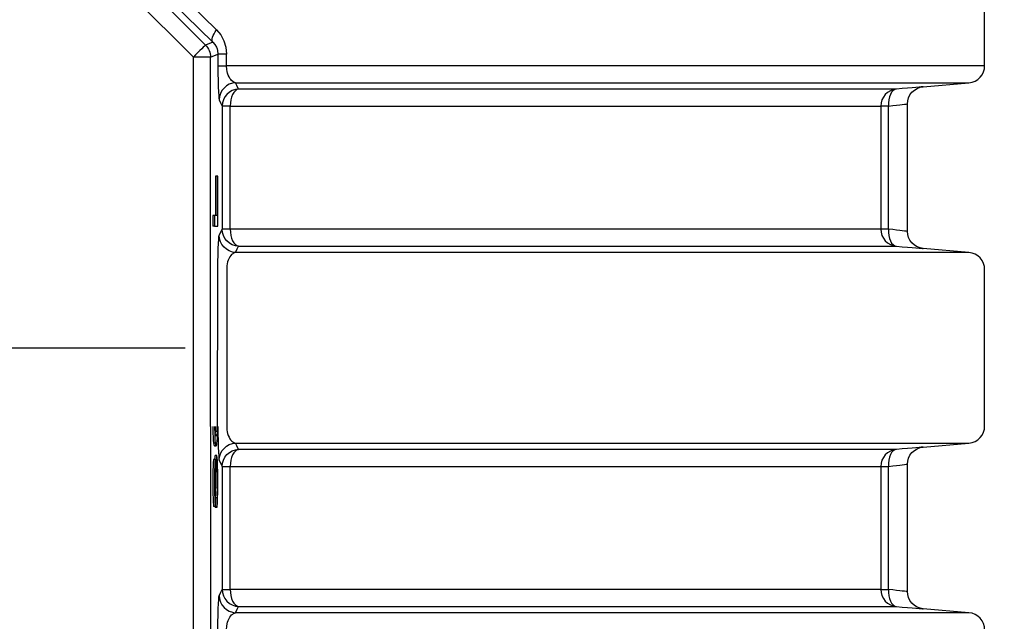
# Model space of a CAD drawing. Header units: millimetres. Extents: x 196 to 1773810, y -221320 to 153872.
# Tile 205 of 256: x 1164252 to 1164826, y -197703 to -197353. Entities that reach past the tile are written whole.
import ezdxf

# ---------------------------------------------------------------- set-up
doc = ezdxf.new("R2010")
doc.units = ezdxf.units.MM
doc.linetypes.add('CENTER', pattern=[50.8, 31.75, -6.35, 6.35, -6.35])
doc.layers.get('Defpoints').update_dxf_attribs({"lineweight": 18})
doc.layers.add('00_Основной', color=163, linetype='Continuous', lineweight=40)
doc.layers.add('ТМ-размеры', color=25, linetype='Continuous', lineweight=20)
doc.styles.add('SFINKS', font='SFINKS.shx', dxfattribs={"width": 0.7, "oblique": 15})
doc.dimstyles.new('кира-50', dxfattribs={"dimtxt": 150, "dimasz": 40, "dimexe": 15, "dimexo": 0, "dimgap": 20, "dimtad": 1, "dimdec": 0, "dimrnd": 5, "dimdsep": 46, "dimtxsty": 'SFINKS', "dimblk1": 'OBLIQUE', "dimblk2": 'OBLIQUE', "dimsah": 1, "dimcen": 2.5, "dimclrd": 252, "dimclre": 252, "dimclrt": 252, "dimadec": 0, "dimazin": 0, "dimtfac": 1, "dimtdec": 0, "dimtofl": 0, "dimtmove": 0, "dimatfit": 3, "dimldrblk": 'OBLIQUE', "dimfxl": 15, "dimtfill": 1, "dimtolj": 1, "dimtzin": 0, "dimlwd": 20, "dimlwe": 20, "dimarcsym": 0})

# ---------------------------------------------------------------- blocks, each defined once
blk = doc.blocks.new('_Oblique')
at = {"color": 0, "linetype": 'ByBlock', "lineweight": -2}
blk.add_line((-0.5, -0.5), (0.5, 0.5), dxfattribs=at)
blk = doc.blocks.new('*D61')
at = {"layer": 'Defpoints', "color": 0, "linetype": 'ByBlock', "lineweight": 50, "transparency": 16777216}
for p in [(1163944.68, -194978.27), (1163944.68, -203390.23), (1165379.01, -203390.23)]:
    blk.add_point(p, dxfattribs=at)
at = {"layer": 'ТМ-размеры', "color": 252, "linetype": 'ByBlock', "lineweight": 20, "transparency": 16777216}
for p, q in [((1163944.68, -194978.27), (1165394.01, -194978.27)), ((1165379.01, -194978.27), (1165379.01, -203390.23)), ((1163944.68, -203390.23), (1165394.01, -203390.23))]:
    blk.add_line(p, q, dxfattribs=at)
at = {"layer": 'ТМ-размеры', "color": 252, "linetype": 'ByBlock', "lineweight": 20, "transparency": 16777216, "xscale": 40, "yscale": 40, "zscale": 40}
for p, rotation in [((1165379.01, -194978.27), 90), ((1165379.01, -203390.23), 270)]:
    blk.add_blockref('_Oblique', p, dxfattribs=dict(at, rotation=rotation))
at = {"layer": 'ТМ-размеры', "color": 252, "linetype": 'ByBlock', "transparency": 16777216, "insert": (1165284.01, -199184.25), "char_height": 150, "attachment_point": 5, "rotation": 90, "style": 'SFINKS', "bg_fill": 3, "box_fill_scale": 1.1, "bg_fill_color": 256, "bg_fill_true_color": 13158600, "bg_fill_transparency": 0}
blk.add_mtext('\\A1;8410', dxfattribs=at)

msp = doc.modelspace()

# ---------------------------------------------------------------- linework, layer by layer
at = {"color": 252, "linetype": 'CENTER', "lineweight": 25, "ltscale": 10}
msp.add_line((1163523.29, -197543.75, 0.2), (1164366.07, -197543.75, 0.2), dxfattribs=at)
at = {"layer": '00_Основной', "color": 252, "lineweight": 25, "ltscale": 10}
for p, q in [((1164121.11, -197127.78, 0.2), (1164360.66, -197367.32, 0.2)), ((1164353.6, -197374.37, 0.2), (1164114.06, -197134.84, 0.2)), ((1164814.67, -197379.34, 0.2), (1164814.67, -197288.17, 0.2)), ((1164364.9, -197365.55, 0.2), (1164360.66, -197367.32, 0.2)), ((1164353.6, -197713.14, 0.2), (1164353.6, -197374.37, 0.2)), ((1164353.6, -197497.85, 0.2), (1164353.6, -197374.37, 0.2)), ((1164363.58, -197374.37, 0.2), (1164367.94, -197372.58, 0.2)), ((1164363.58, -197589.65, 0.2), (1164363.58, -197374.37, 0.2)), ((1164367.94, -197372.58, 0.2), (1164367.94, -197379.34, 0.2)), ((1164373.01, -197379.34, 0.2), (1164373.01, -197372.58, 0.2)), ((1164778.8, -197391.64, 0.2), (1164805.54, -197389.3, 0.2)), ((1164370.43, -197402.92, 0.2), (1164370.43, -197474.59, 0.2)), ((1164375.11, -197474.59, 0.2), (1164375.11, -197402.92, 0.2)), ((1164754.17, -197402.92, 0.2), (1164754.17, -197474.59, 0.2)), ((1164758.6, -197474.59, 0.2), (1164758.6, -197402.92, 0.2)), ((1164769.68, -197475.96, 0.2), (1164769.68, -197401.55, 0.2)), ((1164367.58, -197443.83, 0.2), (1164366.57, -197443.83, 0.2)), ((1164365.94, -197466.67, 0.2), (1164364.94, -197466.67, 0.2)), ((1164365.94, -197472.8, 0.2), (1164364.94, -197472.8, 0.2)), ((1164805.54, -197488.2, 0.2), (1164778.8, -197485.86, 0.2)), ((1164373.03, -197497.86, 0.2), (1164373.03, -197589.65, 0.2)), ((1164814.67, -197589.34, 0.2), (1164814.67, -197498.17, 0.2)), ((1164363.58, -197589.65, 0.2), (1164363.58, -197713.14, 0.2)), ((1164366.49, -197592.4, 0.2), (1164367.5, -197592.4, 0.2)), ((1164365.35, -197599.23, 0.2), (1164366.35, -197599.23, 0.2)), ((1164365.88, -197600.91, 0.2), (1164366.89, -197600.91, 0.2)), ((1164778.8, -197601.64, 0.2), (1164805.54, -197599.3, 0.2)), ((1164367.26, -197606.54, 0.2), (1164366.25, -197606.54, 0.2)), ((1164366.42, -197608.83, 0.2), (1164365.42, -197608.83, 0.2)), ((1164370.43, -197612.92, 0.2), (1164370.43, -197684.59, 0.2)), ((1164375.11, -197684.59, 0.2), (1164375.11, -197612.92, 0.2)), ((1164754.17, -197612.92, 0.2), (1164754.17, -197684.59, 0.2)), ((1164758.6, -197684.59, 0.2), (1164758.6, -197612.92, 0.2)), ((1164769.68, -197685.96, 0.2), (1164769.68, -197611.55, 0.2)), ((1164366.72, -197625.06, 0.2), (1164366.14, -197625.06, 0.2)), ((1164366.92, -197625.68, 0.2), (1164366.15, -197625.68, 0.2)), ((1164367.28, -197631.22, 0.2), (1164366.45, -197631.22, 0.2)), ((1164366.42, -197636.34, 0.2), (1164365.42, -197636.34, 0.2)), ((1164366.31, -197636.34, 0.2), (1164366.31, -197636.91, 0.2)), ((1164367.31, -197636.91, 0.2), (1164366.31, -197636.91, 0.2)), ((1164805.54, -197698.21, 0.2), (1164778.8, -197695.86, 0.2))]:
    msp.add_line(p, q, dxfattribs=at)
at = {"layer": '00_Основной', "color": 252, "lineweight": 25, "ltscale": 10, "elevation": 0.2}
for points in [[(1164367.11, -197358.48), (1164344.14, -197335.88), (1164320.39, -197312.44), (1164295.84, -197288.17)], [(1164292.8, -197295.24), (1164317.2, -197319.07), (1164341.23, -197342.52), (1164364.9, -197365.55)], [(1164364.9, -197365.55), (1164364.62, -197365.06), (1164364.5, -197364.41), (1164364.56, -197363.63), (1164364.77, -197362.76), (1164365.14, -197361.77), (1164365.66, -197360.71), (1164366.32, -197359.61), (1164367.11, -197358.48)], [(1164367.11, -197358.48), (1164369.58, -197361.43), (1164371.42, -197364.8), (1164372.62, -197368.6), (1164373.01, -197372.58)], [(1164364.9, -197365.55), (1164366.12, -197366.96), (1164367.03, -197368.49), (1164367.42, -197369.48), (1164367.72, -197370.49), (1164367.94, -197372.58)], [(1164360.66, -197367.32), (1164360.48, -197367.48), (1164360.04, -197367.92), (1164359.38, -197368.59), (1164358.5, -197369.46), (1164357.45, -197370.52), (1164356.23, -197371.73), (1164354.93, -197373.03), (1164353.6, -197374.37)], [(1164360.66, -197367.32), (1164361.31, -197368.04), (1164361.91, -197368.82), (1164362.4, -197369.67), (1164362.82, -197370.55), (1164363.15, -197371.48), (1164363.39, -197372.42), (1164363.54, -197373.4), (1164363.58, -197374.37)], [(1164363.58, -197374.37), (1164363.33, -197374.37), (1164362.72, -197374.37), (1164361.78, -197374.37), (1164360.54, -197374.37), (1164359.04, -197374.37), (1164357.34, -197374.37), (1164355.5, -197374.37), (1164353.6, -197374.37)], [(1164373.01, -197372.58), (1164371.94, -197372.58), (1164370.98, -197372.58), (1164370.12, -197372.58), (1164369.38, -197372.58), (1164368.79, -197372.58), (1164368.36, -197372.58), (1164368.07, -197372.58), (1164367.94, -197372.58)], [(1164367.94, -197379.34), (1164367.96, -197383.81), (1164368.02, -197387.98), (1164368.12, -197391.61), (1164368.23, -197394.59), (1164368.37, -197396.95), (1164368.52, -197398.52), (1164368.69, -197399.26)], [(1164367.94, -197379.34), (1164368.07, -197379.34), (1164368.36, -197379.34), (1164368.79, -197379.34), (1164369.38, -197379.34), (1164370.12, -197379.34), (1164370.98, -197379.34), (1164371.94, -197379.34), (1164373.01, -197379.34)], [(1164378.25, -197389.3), (1164377.29, -197389.02), (1164376.52, -197388.58), (1164375.92, -197388.07), (1164375.4, -197387.48), (1164374.92, -197386.82), (1164374.4, -197385.89), (1164373.94, -197384.86), (1164373.59, -197383.77), (1164373.34, -197382.71), (1164373.15, -197381.6), (1164373.01, -197379.34)], [(1164814.67, -197379.34), (1164814.66, -197379.34), (1164814.24, -197379.34), (1164813.22, -197379.34), (1164811.6, -197379.34), (1164809.38, -197379.34), (1164806.56, -197379.34), (1164803.16, -197379.34), (1164799.15, -197379.34), (1164794.57, -197379.34), (1164789.39, -197379.34), (1164783.63, -197379.34), (1164777.28, -197379.34), (1164770.37, -197379.34), (1164762.89, -197379.34), (1164754.84, -197379.34), (1164746.24, -197379.34), (1164737.06, -197379.34), (1164727.37, -197379.34), (1164717.11, -197379.34), (1164706.33, -197379.34), (1164695.03, -197379.34), (1164683.2, -197379.34), (1164670.87, -197379.34), (1164658.04, -197379.34), (1164644.71, -197379.34), (1164630.91, -197379.34), (1164616.63, -197379.34), (1164601.88, -197379.34), (1164586.67, -197379.34), (1164571.03, -197379.34), (1164554.96, -197379.34), (1164538.46, -197379.34), (1164521.56, -197379.34), (1164504.24, -197379.34), (1164486.56, -197379.34), (1164468.5, -197379.34), (1164450.07, -197379.34), (1164431.29, -197379.34), (1164412.18, -197379.34), (1164392.75, -197379.34), (1164373.01, -197379.34)], [(1164805.54, -197389.3), (1164807.36, -197388.98), (1164809.1, -197388.31), (1164810.68, -197387.34), (1164812.05, -197386.1), (1164813.16, -197384.62), (1164814, -197382.96), (1164814.51, -197381.19), (1164814.67, -197379.34)], [(1164378.25, -197389.3), (1164376.36, -197389.57), (1164374.56, -197390.19), (1164372.91, -197391.14), (1164371.47, -197392.38), (1164370.29, -197393.87), (1164369.41, -197395.55), (1164368.87, -197397.37), (1164368.69, -197399.26)], [(1164379.97, -197392.96), (1164379, -197390.92), (1164378.25, -197389.3)], [(1164378.25, -197389.3), (1164397.64, -197389.3), (1164416.7, -197389.3), (1164435.45, -197389.3), (1164453.86, -197389.3), (1164471.92, -197389.3), (1164489.61, -197389.3), (1164506.93, -197389.3), (1164523.86, -197389.3), (1164540.38, -197389.3), (1164556.5, -197389.3), (1164572.2, -197389.3), (1164587.46, -197389.3), (1164602.28, -197389.3), (1164616.64, -197389.3), (1164630.55, -197389.3), (1164643.97, -197389.3), (1164656.93, -197389.3), (1164669.37, -197389.3), (1164681.34, -197389.3), (1164692.78, -197389.3), (1164703.7, -197389.3), (1164714.12, -197389.3), (1164724, -197389.3), (1164733.32, -197389.3), (1164742.12, -197389.3), (1164750.37, -197389.3), (1164758.05, -197389.3), (1164765.17, -197389.3), (1164771.74, -197389.3), (1164777.73, -197389.3), (1164783.14, -197389.3), (1164787.98, -197389.3), (1164792.24, -197389.3), (1164795.91, -197389.3), (1164798.98, -197389.3), (1164801.48, -197389.3), (1164803.37, -197389.3), (1164804.68, -197389.3), (1164805.4, -197389.3), (1164805.54, -197389.3)], [(1164379.97, -197392.96), (1164378.08, -197393.22), (1164376.28, -197393.84), (1164374.65, -197394.8), (1164373.21, -197396.05), (1164372.02, -197397.53), (1164371.15, -197399.22), (1164370.61, -197401.03), (1164370.43, -197402.92)], [(1164379.97, -197392.96), (1164379, -197393.3), (1164378.08, -197393.94), (1164377.23, -197394.92), (1164376.51, -197396.16), (1164375.92, -197397.64), (1164375.47, -197399.29), (1164375.2, -197401.07), (1164375.11, -197402.92)], [(1164763.28, -197392.96), (1164762.51, -197392.96), (1164761.38, -197392.96), (1164759.9, -197392.96), (1164758.06, -197392.96), (1164755.89, -197392.96), (1164753.35, -197392.96), (1164750.47, -197392.96), (1164747.24, -197392.96), (1164743.67, -197392.96), (1164739.76, -197392.96), (1164735.5, -197392.96), (1164730.9, -197392.96), (1164725.96, -197392.96), (1164720.68, -197392.96), (1164715.08, -197392.96), (1164709.14, -197392.96), (1164702.87, -197392.96), (1164696.27, -197392.96), (1164689.36, -197392.96), (1164682.12, -197392.96), (1164674.57, -197392.96), (1164666.69, -197392.96), (1164658.51, -197392.96), (1164650.03, -197392.96), (1164641.24, -197392.96), (1164632.13, -197392.96), (1164622.75, -197392.96), (1164613.07, -197392.96), (1164603.11, -197392.96), (1164592.86, -197392.96), (1164582.32, -197392.96), (1164571.53, -197392.96), (1164560.45, -197392.96), (1164549.12, -197392.96), (1164537.52, -197392.96), (1164525.66, -197392.96), (1164513.56, -197392.96), (1164501.21, -197392.96), (1164488.62, -197392.96), (1164475.8, -197392.96), (1164462.74, -197392.96), (1164449.46, -197392.96), (1164435.98, -197392.96), (1164422.27, -197392.96), (1164408.38, -197392.96), (1164394.26, -197392.96), (1164379.97, -197392.96)], [(1164763.28, -197392.96), (1164761.46, -197393.3), (1164759.74, -197393.94), (1164758.16, -197394.92), (1164756.79, -197396.16), (1164755.67, -197397.64), (1164754.84, -197399.29), (1164754.34, -197401.07), (1164754.17, -197402.92)], [(1164763.28, -197392.96), (1164762.27, -197393.24), (1164761.31, -197393.86), (1164760.45, -197394.8), (1164759.73, -197396.05), (1164759.16, -197397.54), (1164758.77, -197399.22), (1164758.58, -197401.04), (1164758.6, -197402.92)], [(1164778.8, -197391.64), (1164778.8, -197391.64), (1164778.53, -197391.67), (1164777.76, -197391.73), (1164776.46, -197391.84), (1164774.67, -197392), (1164772.44, -197392.18), (1164769.77, -197392.4), (1164766.7, -197392.67), (1164763.28, -197392.96)], [(1164769.68, -197401.61), (1164769.83, -197399.87), (1164770.31, -197398.11), (1164771.14, -197396.4), (1164772.3, -197394.85), (1164773.74, -197393.56), (1164775.38, -197392.58), (1164777.1, -197391.94), (1164778.8, -197391.64)], [(1164368.69, -197399.26), (1164369.67, -197401.32), (1164370.43, -197402.92)], [(1164375.11, -197402.92), (1164374.13, -197402.92), (1164373.22, -197402.92), (1164372.43, -197402.92), (1164371.76, -197402.92), (1164371.22, -197402.92), (1164370.81, -197402.92), (1164370.54, -197402.92), (1164370.43, -197402.92)], [(1164375.11, -197402.92), (1164389.56, -197402.92), (1164403.8, -197402.92), (1164417.84, -197402.92), (1164431.67, -197402.92), (1164445.29, -197402.92), (1164458.67, -197402.92), (1164471.82, -197402.92), (1164484.74, -197402.92), (1164497.42, -197402.92), (1164509.83, -197402.92), (1164522.01, -197402.92), (1164533.92, -197402.92), (1164545.58, -197402.92), (1164556.95, -197402.92), (1164568.05, -197402.92), (1164578.88, -197402.92), (1164589.4, -197402.92), (1164599.66, -197402.92), (1164609.61, -197402.92), (1164619.26, -197402.92), (1164628.62, -197402.92), (1164637.66, -197402.92), (1164646.4, -197402.92), (1164654.81, -197402.92), (1164662.91, -197402.92), (1164670.68, -197402.92), (1164678.14, -197402.92), (1164685.26, -197402.92), (1164692.05, -197402.92), (1164698.5, -197402.92), (1164704.61, -197402.92), (1164710.38, -197402.92), (1164715.81, -197402.92), (1164720.89, -197402.92), (1164725.62, -197402.92), (1164730.01, -197402.92), (1164734.03, -197402.92), (1164737.71, -197402.92), (1164741.03, -197402.92), (1164743.99, -197402.92), (1164746.59, -197402.92), (1164748.83, -197402.92), (1164750.71, -197402.92), (1164752.22, -197402.92), (1164753.38, -197402.92), (1164754.17, -197402.92)], [(1164758.6, -197402.92), (1164757.65, -197402.92), (1164756.8, -197402.92), (1164756.06, -197402.92), (1164755.42, -197402.92), (1164754.92, -197402.92), (1164754.53, -197402.92), (1164754.28, -197402.92), (1164754.17, -197402.92)], [(1164758.6, -197402.92), (1164761.14, -197402.62), (1164763.34, -197402.35), (1164765.2, -197402.13), (1164766.72, -197401.96), (1164768.01, -197401.8), (1164768.94, -197401.69), (1164769.49, -197401.64), (1164769.68, -197401.61), (1164769.68, -197401.61)], [(1164366.57, -197443.83), (1164366.57, -197456.61), (1164366.57, -197466.67)], [(1164367.58, -197443.83), (1164367.58, -197456.61), (1164367.58, -197466.67)], [(1164367.79, -197443.83), (1164367.68, -197443.83), (1164367.58, -197443.83)], [(1164367.79, -197472.8), (1164367.79, -197456.57), (1164367.79, -197443.83)], [(1164364.94, -197466.67), (1164364.94, -197470.1), (1164364.94, -197472.8)], [(1164365.94, -197466.67), (1164365.94, -197470.1), (1164365.94, -197472.8)], [(1164367.58, -197466.67), (1164366.66, -197466.67), (1164365.94, -197466.67)], [(1164365.94, -197472.8), (1164366.99, -197472.8), (1164367.79, -197472.8)], [(1164368.69, -197478.24), (1164369.67, -197476.18), (1164370.43, -197474.59)], [(1164379.97, -197484.55), (1164378.08, -197484.28), (1164376.28, -197483.66), (1164374.65, -197482.71), (1164373.21, -197481.48), (1164372.02, -197479.98), (1164371.15, -197478.3), (1164370.61, -197476.48), (1164370.43, -197474.59)], [(1164375.11, -197474.59), (1164374.13, -197474.59), (1164373.22, -197474.59), (1164372.43, -197474.59), (1164371.76, -197474.59), (1164371.22, -197474.59), (1164370.81, -197474.59), (1164370.54, -197474.59), (1164370.43, -197474.59)], [(1164375.11, -197474.59), (1164375.2, -197476.44), (1164375.47, -197478.22), (1164375.92, -197479.87), (1164376.51, -197481.35), (1164377.23, -197482.59), (1164378.08, -197483.56), (1164379, -197484.23), (1164379.97, -197484.55)], [(1164754.17, -197474.59), (1164753.38, -197474.59), (1164752.22, -197474.59), (1164750.71, -197474.59), (1164748.83, -197474.59), (1164746.59, -197474.59), (1164743.99, -197474.59), (1164741.03, -197474.59), (1164737.71, -197474.59), (1164734.03, -197474.59), (1164730.01, -197474.59), (1164725.62, -197474.59), (1164720.89, -197474.59), (1164715.81, -197474.59), (1164710.38, -197474.59), (1164704.61, -197474.59), (1164698.5, -197474.59), (1164692.05, -197474.59), (1164685.26, -197474.59), (1164678.14, -197474.59), (1164670.68, -197474.59), (1164662.91, -197474.59), (1164654.81, -197474.59), (1164646.4, -197474.59), (1164637.66, -197474.59), (1164628.62, -197474.59), (1164619.26, -197474.59), (1164609.61, -197474.59), (1164599.66, -197474.59), (1164589.4, -197474.59), (1164578.88, -197474.59), (1164568.05, -197474.59), (1164556.95, -197474.59), (1164545.58, -197474.59), (1164533.92, -197474.59), (1164522.01, -197474.59), (1164509.83, -197474.59), (1164497.42, -197474.59), (1164484.74, -197474.59), (1164471.82, -197474.59), (1164458.67, -197474.59), (1164445.29, -197474.59), (1164431.67, -197474.59), (1164417.84, -197474.59), (1164403.8, -197474.59), (1164389.56, -197474.59), (1164375.11, -197474.59)], [(1164754.17, -197474.59), (1164754.34, -197476.44), (1164754.84, -197478.22), (1164755.67, -197479.87), (1164756.79, -197481.35), (1164758.16, -197482.59), (1164759.74, -197483.56), (1164761.46, -197484.23), (1164763.28, -197484.55)], [(1164758.6, -197474.59), (1164757.65, -197474.59), (1164756.8, -197474.59), (1164756.06, -197474.59), (1164755.42, -197474.59), (1164754.92, -197474.59), (1164754.53, -197474.59), (1164754.28, -197474.59), (1164754.17, -197474.59)], [(1164758.6, -197474.59), (1164758.58, -197476.48), (1164758.77, -197478.28), (1164759.16, -197479.98), (1164759.73, -197481.46), (1164760.45, -197482.7), (1164761.31, -197483.65), (1164762.27, -197484.28), (1164763.28, -197484.55)], [(1164769.68, -197475.9), (1164769.49, -197475.89), (1164768.94, -197475.82), (1164768.02, -197475.7), (1164766.72, -197475.56), (1164765.22, -197475.38), (1164763.35, -197475.15), (1164761.14, -197474.9), (1164758.6, -197474.59)], [(1164367.6, -197596.78), (1164367.96, -197493.68), (1164368.02, -197489.52), (1164368.12, -197485.86), (1164368.23, -197482.89), (1164368.37, -197480.53), (1164368.52, -197478.99), (1164368.69, -197478.24)], [(1164378.25, -197488.2), (1164376.36, -197487.94), (1164374.56, -197487.32), (1164372.91, -197486.37), (1164371.47, -197485.13), (1164370.29, -197483.63), (1164369.41, -197481.96), (1164368.87, -197480.14), (1164368.69, -197478.24)], [(1164778.8, -197485.86), (1164777.1, -197485.57), (1164775.38, -197484.93), (1164773.74, -197483.96), (1164772.3, -197482.66), (1164771.14, -197481.11), (1164770.31, -197479.4), (1164769.83, -197477.64), (1164769.68, -197475.9)], [(1164378.25, -197488.2), (1164379.21, -197486.14), (1164379.97, -197484.55)], [(1164379.97, -197484.55), (1164394.26, -197484.55), (1164408.38, -197484.55), (1164422.27, -197484.55), (1164435.98, -197484.55), (1164449.46, -197484.55), (1164462.74, -197484.55), (1164475.8, -197484.55), (1164488.62, -197484.55), (1164501.21, -197484.55), (1164513.56, -197484.55), (1164525.66, -197484.55), (1164537.52, -197484.55), (1164549.12, -197484.55), (1164560.45, -197484.55), (1164571.53, -197484.55), (1164582.32, -197484.55), (1164592.86, -197484.55), (1164603.11, -197484.55), (1164613.07, -197484.55), (1164622.75, -197484.55), (1164632.13, -197484.55), (1164641.24, -197484.55), (1164650.03, -197484.55), (1164658.51, -197484.55), (1164666.69, -197484.55), (1164674.57, -197484.55), (1164682.12, -197484.55), (1164689.36, -197484.55), (1164696.27, -197484.55), (1164702.87, -197484.55), (1164709.14, -197484.55), (1164715.08, -197484.55), (1164720.68, -197484.55), (1164725.96, -197484.55), (1164730.9, -197484.55), (1164735.5, -197484.55), (1164739.76, -197484.55), (1164743.67, -197484.55), (1164747.24, -197484.55), (1164750.47, -197484.55), (1164753.35, -197484.55), (1164755.89, -197484.55), (1164758.06, -197484.55), (1164759.9, -197484.55), (1164761.38, -197484.55), (1164762.51, -197484.55), (1164763.28, -197484.55)], [(1164763.28, -197484.55), (1164766.7, -197484.85), (1164769.76, -197485.1), (1164772.44, -197485.33), (1164774.68, -197485.52), (1164776.46, -197485.66), (1164777.75, -197485.78), (1164778.53, -197485.85), (1164778.8, -197485.86)], [(1164378.25, -197488.2), (1164377.6, -197488.36), (1164377.02, -197488.62), (1164376.52, -197488.92), (1164375.93, -197489.43), (1164375.4, -197490.03), (1164374.93, -197490.68), (1164374.4, -197491.61), (1164373.96, -197492.62), (1164373.6, -197493.71), (1164373.15, -197495.9), (1164373.03, -197497.86)], [(1164805.54, -197488.2), (1164805.46, -197488.2), (1164805.04, -197488.2), (1164804.27, -197488.2), (1164803.15, -197488.2), (1164801.68, -197488.2), (1164799.87, -197488.2), (1164797.7, -197488.2), (1164795.19, -197488.2), (1164792.32, -197488.2), (1164789.12, -197488.2), (1164785.58, -197488.2), (1164781.68, -197488.2), (1164777.45, -197488.2), (1164772.88, -197488.2), (1164767.98, -197488.2), (1164762.73, -197488.2), (1164757.16, -197488.2), (1164751.26, -197488.2), (1164745.02, -197488.2), (1164738.46, -197488.2), (1164731.58, -197488.2), (1164724.38, -197488.2), (1164716.86, -197488.2), (1164709.02, -197488.2), (1164700.87, -197488.2), (1164692.42, -197488.2), (1164683.67, -197488.2), (1164674.61, -197488.2), (1164665.25, -197488.2), (1164655.6, -197488.2), (1164645.67, -197488.2), (1164635.44, -197488.2), (1164624.94, -197488.2), (1164614.16, -197488.2), (1164603.09, -197488.2), (1164591.78, -197488.2), (1164580.19, -197488.2), (1164568.34, -197488.2), (1164556.24, -197488.2), (1164543.9, -197488.2), (1164531.31, -197488.2), (1164518.48, -197488.2), (1164505.42, -197488.2), (1164492.12, -197488.2), (1164478.6, -197488.2), (1164464.88, -197488.2), (1164450.93, -197488.2), (1164436.79, -197488.2), (1164422.44, -197488.2), (1164407.9, -197488.2), (1164393.16, -197488.2), (1164378.25, -197488.2)], [(1164814.67, -197498.17), (1164814.51, -197496.32), (1164814, -197494.54), (1164813.16, -197492.89), (1164812.05, -197491.41), (1164810.68, -197490.17), (1164809.1, -197489.19), (1164807.36, -197488.54), (1164805.54, -197488.2)], [(1164364.96, -197589.65), (1164364.97, -197590.76), (1164365.02, -197593.54), (1164365.11, -197595.87), (1164365.22, -197597.78), (1164365.35, -197599.23)], [(1164365.96, -197589.65), (1164365.97, -197590.76), (1164366.03, -197593.54), (1164366.11, -197595.87), (1164366.22, -197597.78), (1164366.35, -197599.23)], [(1164366.25, -197592.12), (1164366.18, -197590.12), (1164366.17, -197589.65)], [(1164366.35, -197599.23), (1164366.49, -197600.13), (1164366.66, -197600.68), (1164366.84, -197600.91), (1164367.05, -197600.78), (1164367.23, -197600.29), (1164367.38, -197599.43), (1164367.51, -197598.2), (1164367.63, -197596.31), (1164367.74, -197593.96), (1164367.79, -197591.15), (1164367.8, -197589.65)], [(1164366.59, -197589.65), (1164366.57, -197590.2), (1164366.49, -197592.4)], [(1164367.59, -197589.65), (1164367.58, -197590.2), (1164367.5, -197592.4)], [(1164367.94, -197589.65), (1164367.96, -197593.81), (1164368.02, -197597.96), (1164368.12, -197601.62), (1164368.23, -197604.6), (1164368.37, -197606.95), (1164368.52, -197608.52), (1164368.69, -197609.26)], [(1164373.03, -197589.65), (1164373.15, -197591.6), (1164373.34, -197592.71), (1164373.59, -197593.77), (1164373.94, -197594.86), (1164374.4, -197595.89), (1164374.92, -197596.82), (1164375.27, -197597.33), (1164375.65, -197597.79), (1164376.07, -197598.22), (1164376.52, -197598.58), (1164377.29, -197599.02), (1164378.25, -197599.3)], [(1164805.54, -197599.3), (1164807.36, -197598.98), (1164809.1, -197598.32), (1164810.68, -197597.34), (1164812.05, -197596.1), (1164813.16, -197594.62), (1164814, -197592.97), (1164814.51, -197591.19), (1164814.67, -197589.34)], [(1164367.5, -197592.4), (1164367.41, -197593.39), (1164367.31, -197594.17), (1164367.18, -197594.69), (1164367.05, -197594.96), (1164366.93, -197595.06), (1164366.78, -197595.03), (1164366.6, -197594.73), (1164366.46, -197594.14), (1164366.35, -197593.28), (1164366.25, -197592.12)], [(1164366.49, -197592.4), (1164366.41, -197593.39), (1164366.39, -197593.59)], [(1164365.35, -197599.23), (1164365.49, -197600.13), (1164365.66, -197600.68), (1164365.86, -197600.91), (1164365.88, -197600.9)], [(1164368.69, -197609.26), (1164368.87, -197607.38), (1164369.41, -197605.55), (1164370.29, -197603.88), (1164371.47, -197602.38), (1164372.91, -197601.14), (1164374.56, -197600.19), (1164376.36, -197599.57), (1164378.25, -197599.3)], [(1164379.97, -197602.96), (1164379, -197600.92), (1164378.25, -197599.3)], [(1164378.25, -197599.3), (1164393.16, -197599.3), (1164407.9, -197599.3), (1164422.44, -197599.3), (1164436.79, -197599.3), (1164450.93, -197599.3), (1164464.88, -197599.3), (1164478.6, -197599.3), (1164492.12, -197599.3), (1164505.42, -197599.3), (1164518.48, -197599.3), (1164531.31, -197599.3), (1164543.9, -197599.3), (1164556.24, -197599.3), (1164568.34, -197599.3), (1164580.19, -197599.3), (1164591.78, -197599.3), (1164603.09, -197599.3), (1164614.16, -197599.3), (1164624.94, -197599.3), (1164635.44, -197599.3), (1164645.67, -197599.3), (1164655.6, -197599.3), (1164665.25, -197599.3), (1164674.61, -197599.3), (1164683.67, -197599.3), (1164692.42, -197599.3), (1164700.87, -197599.3), (1164709.02, -197599.3), (1164716.86, -197599.3), (1164724.38, -197599.3), (1164731.58, -197599.3), (1164738.46, -197599.3), (1164745.02, -197599.3), (1164751.26, -197599.3), (1164757.16, -197599.3), (1164762.73, -197599.3), (1164767.98, -197599.3), (1164772.88, -197599.3), (1164777.45, -197599.3), (1164781.68, -197599.3), (1164785.58, -197599.3), (1164789.12, -197599.3), (1164792.32, -197599.3), (1164795.19, -197599.3), (1164797.7, -197599.3), (1164799.87, -197599.3), (1164801.68, -197599.3), (1164803.15, -197599.3), (1164804.27, -197599.3), (1164805.04, -197599.3), (1164805.46, -197599.3), (1164805.54, -197599.3)], [(1164778.8, -197601.64), (1164778.8, -197601.64), (1164778.53, -197601.66), (1164777.76, -197601.73), (1164776.46, -197601.84), (1164774.67, -197602), (1164772.44, -197602.18), (1164769.77, -197602.41), (1164766.7, -197602.66), (1164763.28, -197602.96)], [(1164769.68, -197611.61), (1164769.83, -197609.87), (1164770.31, -197608.11), (1164771.14, -197606.4), (1164772.3, -197604.85), (1164773.74, -197603.55), (1164775.38, -197602.58), (1164777.1, -197601.94), (1164778.8, -197601.64)], [(1164366.25, -197606.67), (1164366.18, -197606.64), (1164366.04, -197607.53), (1164365.96, -197608.83)], [(1164367.31, -197636.91), (1164367.47, -197636.03), (1164367.59, -197634.23), (1164367.71, -197631.53), (1164367.79, -197628.16), (1164367.82, -197624.24), (1164367.82, -197619.92), (1164367.79, -197615.97), (1164367.71, -197612.54), (1164367.61, -197609.66), (1164367.48, -197607.7), (1164367.34, -197606.68), (1164367.18, -197606.64), (1164367.04, -197607.53), (1164366.93, -197609.32), (1164366.84, -197611.89), (1164366.79, -197615.2)], [(1164370.43, -197612.92), (1164370.61, -197611.03), (1164371.15, -197609.21), (1164372.02, -197607.53), (1164373.21, -197606.03), (1164374.65, -197604.81), (1164376.28, -197603.85), (1164378.08, -197603.22), (1164379.97, -197602.96)], [(1164379.97, -197602.96), (1164379, -197603.28), (1164378.08, -197603.94), (1164377.23, -197604.92), (1164376.51, -197606.16), (1164375.92, -197607.64), (1164375.47, -197609.29), (1164375.2, -197611.07), (1164375.11, -197612.92)], [(1164763.28, -197602.96), (1164762.51, -197602.96), (1164761.38, -197602.96), (1164759.9, -197602.96), (1164758.06, -197602.96), (1164755.89, -197602.96), (1164753.35, -197602.96), (1164750.47, -197602.96), (1164747.24, -197602.96), (1164743.67, -197602.96), (1164739.76, -197602.96), (1164735.5, -197602.96), (1164730.9, -197602.96), (1164725.96, -197602.96), (1164720.68, -197602.96), (1164715.08, -197602.96), (1164709.14, -197602.96), (1164702.87, -197602.96), (1164696.27, -197602.96), (1164689.36, -197602.96), (1164682.12, -197602.96), (1164674.57, -197602.96), (1164666.69, -197602.96), (1164658.51, -197602.96), (1164650.03, -197602.96), (1164641.24, -197602.96), (1164632.13, -197602.96), (1164622.75, -197602.96), (1164613.07, -197602.96), (1164603.11, -197602.96), (1164592.86, -197602.96), (1164582.32, -197602.96), (1164571.53, -197602.96), (1164560.45, -197602.96), (1164549.12, -197602.96), (1164537.52, -197602.96), (1164525.66, -197602.96), (1164513.56, -197602.96), (1164501.21, -197602.96), (1164488.62, -197602.96), (1164475.8, -197602.96), (1164462.74, -197602.96), (1164449.46, -197602.96), (1164435.98, -197602.96), (1164422.27, -197602.96), (1164408.38, -197602.96), (1164394.26, -197602.96), (1164379.97, -197602.96)], [(1164763.28, -197602.96), (1164761.46, -197603.28), (1164759.74, -197603.94), (1164758.16, -197604.92), (1164756.79, -197606.16), (1164755.67, -197607.64), (1164754.84, -197609.29), (1164754.34, -197611.07), (1164754.17, -197612.92)], [(1164763.28, -197602.96), (1164762.27, -197603.22), (1164761.31, -197603.86), (1164760.45, -197604.81), (1164759.73, -197606.05), (1164759.16, -197607.54), (1164758.77, -197609.22), (1164758.58, -197611.03), (1164758.6, -197612.92)], [(1164365.42, -197608.87), (1164365.4, -197608.83), (1164365.29, -197609.31), (1164365.18, -197610.59), (1164365.08, -197612.64), (1164365, -197615.39), (1164364.95, -197618.64), (1164364.94, -197622.17), (1164364.95, -197625.7), (1164365, -197628.82), (1164365.07, -197631.53), (1164365.15, -197633.73), (1164365.28, -197635.34), (1164365.42, -197636.34)], [(1164366.79, -197615.2), (1164366.72, -197612.38), (1164366.63, -197610.36), (1164366.52, -197609.17), (1164366.41, -197608.83), (1164366.28, -197609.31), (1164366.17, -197610.59), (1164366.08, -197612.64), (1164366, -197615.39), (1164365.96, -197618.64), (1164365.94, -197622.17), (1164365.96, -197625.7), (1164365.98, -197628.82), (1164366.06, -197631.53), (1164366.15, -197633.73), (1164366.28, -197635.34), (1164366.42, -197636.34)], [(1164366.92, -197625.68), (1164366.9, -197622.62), (1164366.9, -197620.27), (1164366.92, -197618.2), (1164366.96, -197616.38), (1164367.04, -197614.15), (1164367.15, -197612.88), (1164367.24, -197612.6), (1164367.32, -197612.75), (1164367.41, -197613.34), (1164367.52, -197615.06), (1164367.59, -197617.55), (1164367.62, -197619.45), (1164367.63, -197621.56), (1164367.63, -197623.73), (1164367.59, -197626.28), (1164367.54, -197628.44), (1164367.42, -197630.09), (1164367.28, -197631.22)], [(1164368.69, -197609.26), (1164369.67, -197611.32), (1164370.43, -197612.92)], [(1164370.43, -197612.92), (1164370.54, -197612.92), (1164370.81, -197612.92), (1164371.22, -197612.92), (1164371.76, -197612.92), (1164372.43, -197612.92), (1164373.22, -197612.92), (1164374.13, -197612.92), (1164375.11, -197612.92)], [(1164375.11, -197612.92), (1164389.56, -197612.92), (1164403.8, -197612.92), (1164417.84, -197612.92), (1164431.67, -197612.92), (1164445.29, -197612.92), (1164458.67, -197612.92), (1164471.82, -197612.92), (1164484.74, -197612.92), (1164497.42, -197612.92), (1164509.83, -197612.92), (1164522.01, -197612.92), (1164533.92, -197612.92), (1164545.58, -197612.92), (1164556.95, -197612.92), (1164568.05, -197612.92), (1164578.88, -197612.92), (1164589.4, -197612.92), (1164599.66, -197612.92), (1164609.61, -197612.92), (1164619.26, -197612.92), (1164628.62, -197612.92), (1164637.66, -197612.92), (1164646.4, -197612.92), (1164654.81, -197612.92), (1164662.91, -197612.92), (1164670.68, -197612.92), (1164678.14, -197612.92), (1164685.26, -197612.92), (1164692.05, -197612.92), (1164698.5, -197612.92), (1164704.61, -197612.92), (1164710.38, -197612.92), (1164715.81, -197612.92), (1164720.89, -197612.92), (1164725.62, -197612.92), (1164730.01, -197612.92), (1164734.03, -197612.92), (1164737.71, -197612.92), (1164741.03, -197612.92), (1164743.99, -197612.92), (1164746.59, -197612.92), (1164748.83, -197612.92), (1164750.71, -197612.92), (1164752.22, -197612.92), (1164753.38, -197612.92), (1164754.17, -197612.92)], [(1164754.17, -197612.92), (1164754.28, -197612.92), (1164754.53, -197612.92), (1164754.92, -197612.92), (1164755.42, -197612.92), (1164756.06, -197612.92), (1164756.8, -197612.92), (1164757.65, -197612.92), (1164758.6, -197612.92)], [(1164758.6, -197612.92), (1164761.14, -197612.61), (1164763.34, -197612.36), (1164765.2, -197612.13), (1164766.72, -197611.96), (1164768.01, -197611.8), (1164768.94, -197611.69), (1164769.49, -197611.62), (1164769.68, -197611.61), (1164769.68, -197611.61)], [(1164366.46, -197630.64), (1164366.34, -197629.84), (1164366.24, -197628.47), (1164366.17, -197626.58), (1164366.14, -197624.31), (1164366.12, -197622.36), (1164366.12, -197620.38), (1164366.15, -197618.65), (1164366.2, -197617.15), (1164366.27, -197615.62), (1164366.35, -197614.81), (1164366.45, -197614.73), (1164366.54, -197615.28), (1164366.6, -197616.46), (1164366.66, -197618.25), (1164366.69, -197619.24), (1164366.7, -197620.28), (1164366.7, -197621.37), (1164366.72, -197622.49), (1164366.72, -197623.64), (1164366.72, -197625.06)], [(1164366.6, -197625.68), (1164366.6, -197626.28), (1164366.54, -197628.44), (1164366.42, -197630.09), (1164366.41, -197630.28)], [(1164366.72, -197625.06), (1164366.83, -197625.41), (1164366.92, -197625.68)], [(1164366.42, -197636.34), (1164366.44, -197633.15), (1164366.46, -197630.64)], [(1164367.28, -197631.22), (1164367.3, -197634.41), (1164367.31, -197636.91)], [(1164368.69, -197688.24), (1164369.67, -197686.18), (1164370.43, -197684.59)], [(1164370.43, -197684.59), (1164370.61, -197686.48), (1164371.15, -197688.3), (1164372.02, -197689.98), (1164373.21, -197691.48), (1164374.65, -197692.72), (1164376.28, -197693.66), (1164378.08, -197694.28), (1164379.97, -197694.55)], [(1164370.43, -197684.59), (1164370.54, -197684.59), (1164370.81, -197684.59), (1164371.22, -197684.59), (1164371.76, -197684.59), (1164372.43, -197684.59), (1164373.22, -197684.59), (1164374.13, -197684.59), (1164375.11, -197684.59)], [(1164375.11, -197684.59), (1164375.2, -197686.44), (1164375.47, -197688.22), (1164375.92, -197689.87), (1164376.51, -197691.35), (1164377.23, -197692.59), (1164378.08, -197693.56), (1164379, -197694.23), (1164379.97, -197694.55)], [(1164754.17, -197684.59), (1164753.38, -197684.59), (1164752.22, -197684.59), (1164750.71, -197684.59), (1164748.83, -197684.59), (1164746.59, -197684.59), (1164743.99, -197684.59), (1164741.03, -197684.59), (1164737.71, -197684.59), (1164734.03, -197684.59), (1164730.01, -197684.59), (1164725.62, -197684.59), (1164720.89, -197684.59), (1164715.81, -197684.59), (1164710.38, -197684.59), (1164704.61, -197684.59), (1164698.5, -197684.59), (1164692.05, -197684.59), (1164685.26, -197684.59), (1164678.14, -197684.59), (1164670.68, -197684.59), (1164662.91, -197684.59), (1164654.81, -197684.59), (1164646.4, -197684.59), (1164637.66, -197684.59), (1164628.62, -197684.59), (1164619.26, -197684.59), (1164609.61, -197684.59), (1164599.66, -197684.59), (1164589.4, -197684.59), (1164578.88, -197684.59), (1164568.05, -197684.59), (1164556.95, -197684.59), (1164545.58, -197684.59), (1164533.92, -197684.59), (1164522.01, -197684.59), (1164509.83, -197684.59), (1164497.42, -197684.59), (1164484.74, -197684.59), (1164471.82, -197684.59), (1164458.67, -197684.59), (1164445.29, -197684.59), (1164431.67, -197684.59), (1164417.84, -197684.59), (1164403.8, -197684.59), (1164389.56, -197684.59), (1164375.11, -197684.59)], [(1164754.17, -197684.59), (1164754.34, -197686.44), (1164754.84, -197688.22), (1164755.67, -197689.87), (1164756.79, -197691.35), (1164758.16, -197692.59), (1164759.74, -197693.56), (1164761.46, -197694.23), (1164763.28, -197694.55)], [(1164754.17, -197684.59), (1164754.28, -197684.59), (1164754.53, -197684.59), (1164754.92, -197684.59), (1164755.42, -197684.59), (1164756.06, -197684.59), (1164756.8, -197684.59), (1164757.65, -197684.59), (1164758.6, -197684.59)], [(1164758.6, -197684.59), (1164758.58, -197686.48), (1164758.77, -197688.29), (1164759.16, -197689.98), (1164759.73, -197691.46), (1164760.45, -197692.7), (1164761.31, -197693.65), (1164762.27, -197694.28), (1164763.28, -197694.55)], [(1164769.68, -197685.9), (1164769.49, -197685.89), (1164768.94, -197685.82), (1164768.02, -197685.7), (1164766.72, -197685.56), (1164765.22, -197685.38), (1164763.35, -197685.16), (1164761.14, -197684.9), (1164758.6, -197684.59)], [(1164778.8, -197695.86), (1164777.1, -197695.57), (1164775.38, -197694.93), (1164773.74, -197693.96), (1164772.3, -197692.66), (1164771.14, -197691.11), (1164770.31, -197689.4), (1164769.83, -197687.64), (1164769.68, -197685.9)], [(1164367.94, -197708.17), (1164367.96, -197703.68), (1164368.02, -197699.52), (1164368.12, -197695.86), (1164368.23, -197692.89), (1164368.37, -197690.53), (1164368.52, -197688.99), (1164368.69, -197688.24)], [(1164368.69, -197688.24), (1164368.87, -197690.14), (1164369.41, -197691.96), (1164370.29, -197693.64), (1164371.47, -197695.13), (1164372.91, -197696.37), (1164374.56, -197697.32), (1164376.36, -197697.94), (1164378.25, -197698.21)], [(1164373.01, -197708.17), (1164373.15, -197705.9), (1164373.6, -197703.71), (1164373.96, -197702.62), (1164374.4, -197701.61), (1164374.93, -197700.68), (1164375.4, -197700.03), (1164375.93, -197699.44), (1164376.52, -197698.93), (1164377.02, -197698.62), (1164377.6, -197698.36), (1164378.25, -197698.21)], [(1164378.25, -197698.21), (1164379.21, -197696.15), (1164379.97, -197694.55)], [(1164805.54, -197698.21), (1164805.4, -197698.21), (1164804.68, -197698.21), (1164803.37, -197698.21), (1164801.48, -197698.21), (1164798.98, -197698.21), (1164795.91, -197698.21), (1164792.24, -197698.21), (1164787.98, -197698.21), (1164783.14, -197698.21), (1164777.73, -197698.21), (1164771.74, -197698.21), (1164765.17, -197698.21), (1164758.05, -197698.21), (1164750.37, -197698.21), (1164742.12, -197698.21), (1164733.32, -197698.21), (1164724, -197698.21), (1164714.12, -197698.21), (1164703.7, -197698.21), (1164692.78, -197698.21), (1164681.34, -197698.21), (1164669.37, -197698.21), (1164656.93, -197698.21), (1164643.97, -197698.21), (1164630.55, -197698.21), (1164616.64, -197698.21), (1164602.28, -197698.21), (1164587.46, -197698.21), (1164572.2, -197698.21), (1164556.5, -197698.21), (1164540.38, -197698.21), (1164523.86, -197698.21), (1164506.93, -197698.21), (1164489.61, -197698.21), (1164471.92, -197698.21), (1164453.86, -197698.21), (1164435.45, -197698.21), (1164416.7, -197698.21), (1164397.64, -197698.21), (1164378.25, -197698.21)], [(1164379.97, -197694.55), (1164394.26, -197694.55), (1164408.38, -197694.55), (1164422.27, -197694.55), (1164435.98, -197694.55), (1164449.46, -197694.55), (1164462.74, -197694.55), (1164475.8, -197694.55), (1164488.62, -197694.55), (1164501.21, -197694.55), (1164513.56, -197694.55), (1164525.66, -197694.55), (1164537.52, -197694.55), (1164549.12, -197694.55), (1164560.45, -197694.55), (1164571.53, -197694.55), (1164582.32, -197694.55), (1164592.86, -197694.55), (1164603.11, -197694.55), (1164613.07, -197694.55), (1164622.75, -197694.55), (1164632.13, -197694.55), (1164641.24, -197694.55), (1164650.03, -197694.55), (1164658.51, -197694.55), (1164666.69, -197694.55), (1164674.57, -197694.55), (1164682.12, -197694.55), (1164689.36, -197694.55), (1164696.27, -197694.55), (1164702.87, -197694.55), (1164709.14, -197694.55), (1164715.08, -197694.55), (1164720.68, -197694.55), (1164725.96, -197694.55), (1164730.9, -197694.55), (1164735.5, -197694.55), (1164739.76, -197694.55), (1164743.67, -197694.55), (1164747.24, -197694.55), (1164750.47, -197694.55), (1164753.35, -197694.55), (1164755.89, -197694.55), (1164758.06, -197694.55), (1164759.9, -197694.55), (1164761.38, -197694.55), (1164762.51, -197694.55), (1164763.28, -197694.55)], [(1164763.28, -197694.55), (1164766.71, -197694.85), (1164769.77, -197695.1), (1164772.44, -197695.33), (1164774.68, -197695.53), (1164776.46, -197695.67), (1164777.75, -197695.78), (1164778.53, -197695.85), (1164778.8, -197695.86)], [(1164814.67, -197708.17), (1164814.51, -197706.32), (1164814, -197704.54), (1164813.16, -197702.89), (1164812.05, -197701.41), (1164810.68, -197700.17), (1164809.1, -197699.19), (1164807.36, -197698.53), (1164805.54, -197698.21)]]:
    msp.add_lwpolyline(points, dxfattribs=at)

# ---------------------------------------------------------------- next in the draw order: dimensions: what is measured, and where the dimension line sits
at = {"layer": 'ТМ-размеры', "color": 3, "linetype": 'ByBlock'}
dim = msp.add_linear_dim(base=(1165379.01, -203390.23, 0.2), p1=(1163944.68, -194978.27, 0.2), p2=(1163944.68, -203390.23, 0.2), angle=90, dimstyle='кира-50', dxfattribs=at)
dim.commit()
dim.dimension.update_dxf_attribs({"geometry": '*D61', "text_midpoint": (1165284.01, -199184.25, 0.2)})

doc.saveas('drawing.dxf')
